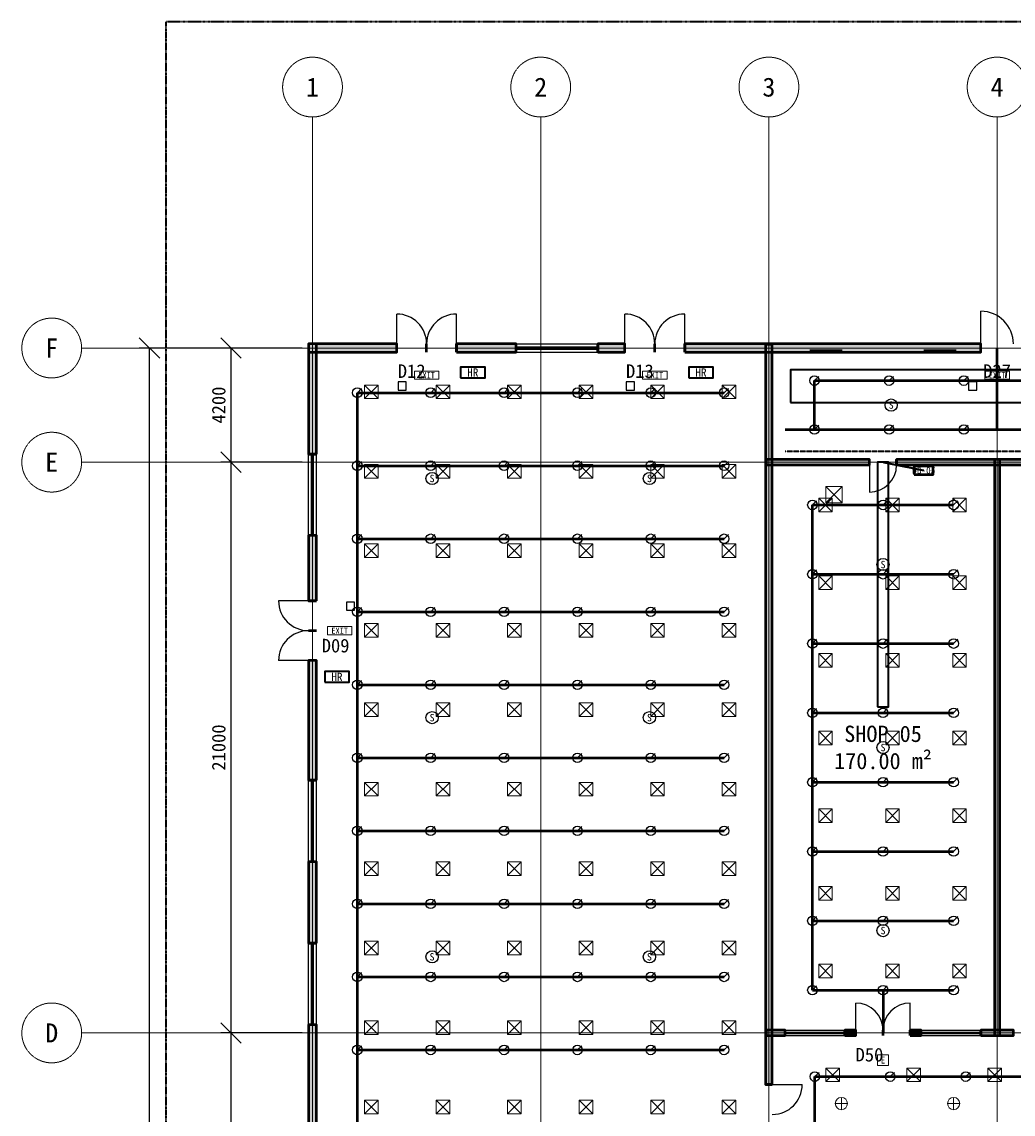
# Model space of a CAD drawing. Header units: millimetres. Extents: x -5300 to 125300, y -375 to 90375.
# Tile 4 of 9: x -5300 to 31191, y 49812 to 90000. Entities that reach past the tile are written whole.
import ezdxf
from ezdxf.enums import TextEntityAlignment as Align

# ---------------------------------------------------------------- set-up
doc = ezdxf.new("R2010")
doc.units = ezdxf.units.MM
for name, pattern in [('CENTER', [5.08, 3.175, -0.635, 0.635, -0.635]), ('DASHED', [1.524, 1.27, -0.254]), ('PHANTOM', [6.35, 3.175, -0.635, 0.635, -0.635, 0.635, -0.635])]:
    doc.linetypes.add(name, pattern=pattern)
for name, color, linetype, lineweight in [('0-填充', 8, 'Continuous', 9), ('0-墙体', 7, 'Continuous', 50), ('0-房间', 2, 'Continuous', 18), ('0-标注', 1, 'Continuous', 18), ('0-用地红线', 1, 'PHANTOM', 35), ('0-窗', 5, 'Continuous', 25), ('0-轴线', 1, 'CENTER', 13), ('0-门', 3, 'Continuous', 25), ('0-门窗编号', 2, 'Continuous', 18), ('E-ANNO-TEXT', 52, 'Continuous', 18), ('E-DB', 6, 'Continuous', 50), ('E-FALM', 230, 'Continuous', 25), ('E-LITE', 2, 'Continuous', 18), ('E-LITE-EMER', 40, 'Continuous', 18), ('E-TRAY', 210, 'DASHED', 35), ('FP-ANNO-TEXT', 14, 'Continuous', 18), ('FP-HOSE', 20, 'Continuous', 35), ('FP-SPRK-HEAD', 1, 'Continuous', 25), ('FP-SPRK-PIPE', 12, 'Continuous', 50), ('M-HVAC-RCG', 3, 'Continuous', 18), ('M-HVAC-SAD', 5, 'Continuous', 35), ('M-HVAC-SCD', 4, 'Continuous', 18)]:
    doc.layers.add(name, color=color, linetype=linetype, lineweight=lineweight)
doc.styles.add('CN-ARIAL', font='simsun.ttc')
doc.dimstyles.new('CN-100', dxfattribs={"dimscale": 250, "dimtxt": 2, "dimasz": 1.5, "dimexe": 1.5, "dimexo": 1.5, "dimgap": 0.8, "dimtad": 1, "dimdec": 0, "dimdsep": 46, "dimtxsty": 'CN-ARIAL', "dimtsz": 1.5, "dimcen": 2.5, "dimclrd": 256, "dimclre": 256, "dimclrt": 256, "dimazin": 3, "dimtfac": 1, "dimtmove": 0, "dimatfit": 3})

msp = doc.modelspace()

# ---------------------------------------------------------------- hatches: boundary and pattern name
at = {"layer": '0-填充'}
for points in [[(5250, 77850), (8500, 77850), (8500, 78150), (5250, 78150)], [(5550, 74100), (5550, 78150), (5250, 78150), (5250, 74100)], [(10700, 77850), (12900, 77850), (12900, 78150), (10700, 78150)], [(15900, 77850), (16900, 77850), (16900, 78150), (15900, 78150)], [(19100, 77850), (30000, 77850), (30000, 78150), (19100, 78150)], [(22325, 50900), (22325, 78125), (22075, 78125), (22075, 50900)], [(22100, 73700), (25900, 73700), (25900, 73900), (22100, 73900)], [(26900, 73700), (34300, 73700), (34300, 73900), (26900, 73900)], [(30700, 52700), (30700, 73900), (30500, 73900), (30500, 52700)], [(5550, 68700), (5550, 71100), (5250, 71100), (5250, 68700)], [(5550, 62100), (5550, 66500), (5250, 66500), (5250, 62100)], [(5550, 56100), (5550, 59100), (5250, 59100), (5250, 56100)], [(5550, 47900), (5550, 53100), (5250, 53100), (5250, 47900)], [(22100, 52700), (22800, 52700), (22800, 52900), (22100, 52900)], [(25000, 52700), (25400, 52700), (25400, 52900), (25000, 52900)], [(27400, 52700), (27800, 52700), (27800, 52900), (27400, 52900)], [(30000, 52700), (31200, 52700), (31200, 52900), (30000, 52900)]]:
    msp.add_hatch(color=256, dxfattribs=at).paths.add_polyline_path(points)

# ---------------------------------------------------------------- linework, layer by layer
at = {"layer": '0-墙体'}
for p, q in [((8500, 77850), (8500, 78150)), ((9600, 77850), (9600, 78150)), ((9600, 77850), (9600, 78150)), ((10700, 77850), (10700, 78150)), ((12900, 77850), (12900, 78150)), ((15900, 77850), (15900, 78150)), ((16900, 77850), (16900, 78150)), ((18000, 77850), (18000, 78150)), ((18000, 77850), (18000, 78150)), ((19100, 77850), (19100, 78150)), ((30000, 77850), (30000, 78150)), ((5550, 74100), (5250, 74100)), ((25900, 73700), (25900, 73900)), ((26900, 73700), (26900, 73900)), ((5550, 71100), (5250, 71100)), ((5550, 68700), (5250, 68700)), ((5550, 67600), (5250, 67600)), ((5550, 67600), (5250, 67600)), ((5550, 66500), (5250, 66500)), ((5550, 62100), (5250, 62100)), ((5550, 59100), (5250, 59100)), ((5550, 56100), (5250, 56100)), ((5550, 53100), (5250, 53100)), ((22800, 52700), (22800, 52900)), ((25000, 52700), (25000, 52900)), ((25400, 52700), (25400, 52900)), ((26400, 52700), (26400, 52900)), ((26400, 52700), (26400, 52900)), ((27400, 52700), (27400, 52900)), ((27800, 52700), (27800, 52900)), ((30000, 52700), (30000, 52900)), ((22325, 50900), (22075, 50900))]:
    msp.add_line(p, q, dxfattribs=at)
for points in [[(5250, 77850), (8500, 77850), (8500, 78150), (5250, 78150)], [(5550, 74100), (5550, 78150), (5250, 78150), (5250, 74100)], [(10700, 77850), (12900, 77850), (12900, 78150), (10700, 78150)], [(15900, 77850), (16900, 77850), (16900, 78150), (15900, 78150)], [(19100, 77850), (30000, 77850), (30000, 78150), (19100, 78150)], [(22325, 50900), (22325, 78125), (22075, 78125), (22075, 50900)], [(22100, 73700), (25900, 73700), (25900, 73900), (22100, 73900)], [(26900, 73700), (34300, 73700), (34300, 73900), (26900, 73900)], [(30700, 52700), (30700, 73900), (30500, 73900), (30500, 52700)], [(5550, 68700), (5550, 71100), (5250, 71100), (5250, 68700)], [(5550, 62100), (5550, 66500), (5250, 66500), (5250, 62100)], [(5550, 56100), (5550, 59100), (5250, 59100), (5250, 56100)], [(5550, 47900), (5550, 53100), (5250, 53100), (5250, 47900)], [(22100, 52700), (22800, 52700), (22800, 52900), (22100, 52900)], [(25000, 52700), (25400, 52700), (25400, 52900), (25000, 52900)], [(27400, 52700), (27800, 52700), (27800, 52900), (27400, 52900)], [(30000, 52700), (31200, 52700), (31200, 52900), (30000, 52900)]]:
    msp.add_lwpolyline(points, close=True, dxfattribs=at)
at = {"layer": '0-用地红线'}
msp.add_lwpolyline([(0, 0), (120000, 0), (120000, 90000), (0, 90000)], close=True, dxfattribs=at)
at = {"layer": '0-窗'}
for p, q in [((12900, 78150), (15900, 78150)), ((12900, 78037.5), (15900, 78037.5)), ((12900, 77962.5), (15900, 77962.5)), ((12900, 77850), (15900, 77850)), ((5250, 71100), (5250, 74100)), ((5362.5, 71100), (5362.5, 74100)), ((5437.5, 71100), (5437.5, 74100)), ((5550, 71100), (5550, 74100)), ((5250, 59100), (5250, 62100)), ((5362.5, 59100), (5362.5, 62100)), ((5437.5, 59100), (5437.5, 62100)), ((5550, 59100), (5550, 62100)), ((5250, 53100), (5250, 56100)), ((5362.5, 53100), (5362.5, 56100)), ((5437.5, 53100), (5437.5, 56100)), ((5550, 53100), (5550, 56100)), ((22800, 52900), (25000, 52900)), ((22800, 52825), (25000, 52825)), ((22800, 52775), (25000, 52775)), ((22800, 52700), (25000, 52700)), ((27800, 52900), (30000, 52900)), ((27800, 52825), (30000, 52825)), ((27800, 52775), (30000, 52775)), ((27800, 52700), (30000, 52700))]:
    msp.add_line(p, q, dxfattribs=at)
at = {"layer": '0-轴线'}
for p, q in [((5400, 7100), (5400, 86500)), ((13800, 7100), (13800, 86500)), ((22200, 7100), (22200, 86500)), ((30600, 7100), (30600, 86500)), ((-3100, 78000), (123100, 78000)), ((-3100, 73800), (123100, 73800)), ((-3100, 52800), (123100, 52800))]:
    msp.add_line(p, q, dxfattribs=at)
for centre in [(5400, 87600), (13800, 87600), (22200, 87600), (30600, 87600), (-4200, 78000), (-4200, 73800), (-4200, 52800)]:
    msp.add_circle(centre, 1100, dxfattribs=at)
at = {"layer": '0-门'}
for p, q in [((8500, 78150), (8500, 79250)), ((10700, 78150), (10700, 79250)), ((16900, 78150), (16900, 79250)), ((19100, 78150), (19100, 79250)), ((30000, 78150), (30000, 79350)), ((25900, 73700), (25900, 72700)), ((5250, 68700), (4150, 68700)), ((5250, 66500), (4150, 66500)), ((25400, 52900), (25400, 53900)), ((27400, 52900), (27400, 53900)), ((22325, 50900), (23425, 50900))]:
    msp.add_line(p, q, dxfattribs=at)
for centre, radius, start, end in [((8500, 78150), 1100, 0, 90), ((10700, 78150), 1100, 90, 180), ((16900, 78150), 1100, 0, 90), ((19100, 78150), 1100, 90, 180), ((30000, 78150), 1200, 0, 90), ((25900, 73700), 1000, -90, 0), ((5250, 68700), 1100, 180, -90), ((5250, 66500), 1100, 90, 180), ((25400, 52900), 1000, 0, 90), ((27400, 52900), 1000, 90, 180), ((22325, 50900), 1100, -90, 0)]:
    msp.add_arc(centre, radius, start, end, dxfattribs=at)
at = {"layer": 'E-DB'}
msp.add_lwpolyline([(27550, 73350), (28250, 73350), (28250, 73650), (27550, 73650)], close=True, dxfattribs=at)
at = {"layer": 'E-FALM'}
for points in [[(8550, 76450), (8850, 76450), (8850, 76750), (8550, 76750)], [(16950, 76450), (17250, 76450), (17250, 76750), (16950, 76750)], [(29550, 76450), (29850, 76450), (29850, 76750), (29550, 76750)], [(6650, 68350), (6950, 68350), (6950, 68650), (6650, 68650)]]:
    msp.add_lwpolyline(points, close=True, dxfattribs=at)
for centre in [(26700, 75900), (9800, 73200), (17800, 73200), (26400, 70033.3), (9800, 64400), (17800, 64400), (26400, 63300), (26400, 56566.7), (9800, 55600), (17800, 55600)]:
    msp.add_circle(centre, 225, dxfattribs=at)
at = {"layer": 'E-LITE'}
for p, q in [((24866.7, 49975), (24866.7, 50425)), ((29000, 49975), (29000, 50425)), ((24641.7, 50200), (25091.7, 50200)), ((28775, 50200), (29225, 50200))]:
    msp.add_line(p, q, dxfattribs=at)
at = {"layer": 'E-LITE', "const_width": 100}
for points in [[(23700, 77900), (24900, 77900)], [(27900, 77900), (29100, 77900)]]:
    msp.add_lwpolyline(points, dxfattribs=at)
at = {"layer": 'E-LITE'}
for centre in [(24866.7, 50200), (29000, 50200)]:
    msp.add_circle(centre, 225, dxfattribs=at)
at = {"layer": 'E-LITE-EMER'}
for points in [[(9150, 76850), (10050, 76850), (10050, 77150), (9150, 77150)], [(17550, 76850), (18450, 76850), (18450, 77150), (17550, 77150)], [(30150, 76850), (31050, 76850), (31050, 77150), (30150, 77150)], [(5950, 67450), (6850, 67450), (6850, 67750), (5950, 67750)], [(26200, 51600), (26600, 51600), (26600, 52000), (26200, 52000)]]:
    msp.add_lwpolyline(points, close=True, dxfattribs=at)
at = {"layer": 'E-TRAY'}
for p, q in [((22800, 74200), (55200, 74200)), ((26400, 73800), (27900, 73500))]:
    msp.add_line(p, q, dxfattribs=at)
at = {"layer": 'FP-HOSE'}
for points in [[(10850, 76900), (11750, 76900), (11750, 77300), (10850, 77300)], [(19250, 76900), (20150, 76900), (20150, 77300), (19250, 77300)], [(5850, 65700), (6750, 65700), (6750, 66100), (5850, 66100)]]:
    msp.add_lwpolyline(points, close=True, dxfattribs=at)
at = {"layer": 'FP-SPRK-HEAD'}
for p, q in [((23875, 76800), (24032.5, 76957.5)), ((26625, 76800), (26782.5, 76957.5)), ((29375, 76800), (29532.5, 76957.5)), ((7050, 76356.5), (7207.5, 76514)), ((9750, 76356.5), (9907.5, 76514)), ((12450, 76356.5), (12607.5, 76514)), ((15150, 76356.5), (15307.5, 76514)), ((17850, 76356.5), (18007.5, 76514)), ((20550, 76356.5), (20707.5, 76514)), ((23875, 75000), (24032.5, 75157.5)), ((26625, 75000), (26782.5, 75157.5)), ((29375, 75000), (29532.5, 75157.5)), ((7050, 73669.6), (7207.5, 73827.1)), ((9750, 73669.6), (9907.5, 73827.1)), ((12450, 73669.6), (12607.5, 73827.1)), ((15150, 73669.6), (15307.5, 73827.1)), ((17850, 73669.6), (18007.5, 73827.1)), ((20550, 73669.6), (20707.5, 73827.1)), ((23800, 72225), (23957.5, 72382.5)), ((26400, 72225), (26557.5, 72382.5)), ((29000, 72225), (29157.5, 72382.5)), ((7050, 70982.6), (7207.5, 71140.1)), ((9750, 70982.6), (9907.5, 71140.1)), ((12450, 70982.6), (12607.5, 71140.1)), ((15150, 70982.6), (15307.5, 71140.1)), ((17850, 70982.6), (18007.5, 71140.1)), ((20550, 70982.6), (20707.5, 71140.1)), ((23800, 69675), (23957.5, 69832.5)), ((26400, 69675), (26557.5, 69832.5)), ((29000, 69675), (29157.5, 69832.5)), ((7050, 68295.7), (7207.5, 68453.2)), ((9750, 68295.7), (9907.5, 68453.2)), ((12450, 68295.7), (12607.5, 68453.2)), ((15150, 68295.7), (15307.5, 68453.2)), ((17850, 68295.7), (18007.5, 68453.2)), ((20550, 68295.7), (20707.5, 68453.2)), ((23800, 67125), (23957.5, 67282.5)), ((26400, 67125), (26557.5, 67282.5)), ((29000, 67125), (29157.5, 67282.5)), ((7050, 65608.7), (7207.5, 65766.2)), ((9750, 65608.7), (9907.5, 65766.2)), ((12450, 65608.7), (12607.5, 65766.2)), ((15150, 65608.7), (15307.5, 65766.2)), ((17850, 65608.7), (18007.5, 65766.2)), ((20550, 65608.7), (20707.5, 65766.2)), ((23800, 64575), (23957.5, 64732.5)), ((26400, 64575), (26557.5, 64732.5)), ((29000, 64575), (29157.5, 64732.5)), ((7050, 62921.7), (7207.5, 63079.2)), ((9750, 62921.7), (9907.5, 63079.2)), ((12450, 62921.7), (12607.5, 63079.2)), ((15150, 62921.7), (15307.5, 63079.2)), ((17850, 62921.7), (18007.5, 63079.2)), ((20550, 62921.7), (20707.5, 63079.2)), ((23800, 62025), (23957.5, 62182.5)), ((26400, 62025), (26557.5, 62182.5)), ((29000, 62025), (29157.5, 62182.5)), ((7050, 60234.8), (7207.5, 60392.3)), ((9750, 60234.8), (9907.5, 60392.3)), ((12450, 60234.8), (12607.5, 60392.3)), ((15150, 60234.8), (15307.5, 60392.3)), ((17850, 60234.8), (18007.5, 60392.3)), ((20550, 60234.8), (20707.5, 60392.3)), ((23800, 59475), (23957.5, 59632.5)), ((26400, 59475), (26557.5, 59632.5)), ((29000, 59475), (29157.5, 59632.5)), ((7050, 57547.8), (7207.5, 57705.3)), ((9750, 57547.8), (9907.5, 57705.3)), ((12450, 57547.8), (12607.5, 57705.3)), ((15150, 57547.8), (15307.5, 57705.3)), ((17850, 57547.8), (18007.5, 57705.3)), ((20550, 57547.8), (20707.5, 57705.3)), ((23800, 56925), (23957.5, 57082.5)), ((26400, 56925), (26557.5, 57082.5)), ((29000, 56925), (29157.5, 57082.5)), ((7050, 54860.9), (7207.5, 55018.4)), ((9750, 54860.9), (9907.5, 55018.4)), ((12450, 54860.9), (12607.5, 55018.4)), ((15150, 54860.9), (15307.5, 55018.4)), ((17850, 54860.9), (18007.5, 55018.4)), ((20550, 54860.9), (20707.5, 55018.4)), ((23800, 54375), (23957.5, 54532.5)), ((26400, 54375), (26557.5, 54532.5)), ((29000, 54375), (29157.5, 54532.5)), ((7050, 52173.9), (7207.5, 52331.4)), ((9750, 52173.9), (9907.5, 52331.4)), ((12450, 52173.9), (12607.5, 52331.4)), ((15150, 52173.9), (15307.5, 52331.4)), ((17850, 52173.9), (18007.5, 52331.4)), ((20550, 52173.9), (20707.5, 52331.4)), ((23888.9, 51192.9), (24046.4, 51350.4)), ((26666.7, 51192.9), (26824.2, 51350.4)), ((29444.4, 51192.9), (29601.9, 51350.4))]:
    msp.add_line(p, q, dxfattribs=at)
for centre in [(23875, 76800), (26625, 76800), (29375, 76800), (7050, 76356.5), (9750, 76356.5), (12450, 76356.5), (15150, 76356.5), (17850, 76356.5), (20550, 76356.5), (23875, 75000), (26625, 75000), (29375, 75000), (7050, 73669.6), (9750, 73669.6), (12450, 73669.6), (15150, 73669.6), (17850, 73669.6), (20550, 73669.6), (23800, 72225), (26400, 72225), (29000, 72225), (7050, 70982.6), (9750, 70982.6), (12450, 70982.6), (15150, 70982.6), (17850, 70982.6), (20550, 70982.6), (23800, 69675), (26400, 69675), (29000, 69675), (7050, 68295.7), (9750, 68295.7), (12450, 68295.7), (15150, 68295.7), (17850, 68295.7), (20550, 68295.7), (23800, 67125), (26400, 67125), (29000, 67125), (7050, 65608.7), (9750, 65608.7), (12450, 65608.7), (15150, 65608.7), (17850, 65608.7), (20550, 65608.7), (23800, 64575), (26400, 64575), (29000, 64575), (7050, 62921.7), (9750, 62921.7), (12450, 62921.7), (15150, 62921.7), (17850, 62921.7), (20550, 62921.7), (23800, 62025), (26400, 62025), (29000, 62025), (7050, 60234.8), (9750, 60234.8), (12450, 60234.8), (15150, 60234.8), (17850, 60234.8), (20550, 60234.8), (23800, 59475), (26400, 59475), (29000, 59475), (7050, 57547.8), (9750, 57547.8), (12450, 57547.8), (15150, 57547.8), (17850, 57547.8), (20550, 57547.8), (23800, 56925), (26400, 56925), (29000, 56925), (7050, 54860.9), (9750, 54860.9), (12450, 54860.9), (15150, 54860.9), (17850, 54860.9), (20550, 54860.9), (23800, 54375), (26400, 54375), (29000, 54375), (7050, 52173.9), (9750, 52173.9), (12450, 52173.9), (15150, 52173.9), (17850, 52173.9), (20550, 52173.9), (23888.9, 51192.9), (26666.7, 51192.9), (29444.4, 51192.9)]:
    msp.add_circle(centre, 175, dxfattribs=at)
at = {"layer": 'FP-SPRK-PIPE'}
for p, q in [((30600, 75000), (30600, 78000)), ((23875, 76800), (26625, 76800)), ((23875, 75000), (23875, 76800)), ((26625, 76800), (29375, 76800)), ((29375, 76800), (32125, 76800)), ((7050, 76356.5), (9750, 76356.5)), ((7050, 73669.6), (7050, 76356.5)), ((9750, 76356.5), (12450, 76356.5)), ((12450, 76356.5), (15150, 76356.5)), ((15150, 76356.5), (17850, 76356.5)), ((17850, 76356.5), (20550, 76356.5)), ((22800, 75000), (55200, 75000)), ((23875, 75000), (26625, 75000)), ((23875, 75000), (30600, 75000)), ((26625, 75000), (29375, 75000)), ((29375, 75000), (32125, 75000)), ((7050, 73669.6), (9750, 73669.6)), ((7050, 70982.6), (7050, 73669.6)), ((9750, 73669.6), (12450, 73669.6)), ((12450, 73669.6), (15150, 73669.6)), ((15150, 73669.6), (17850, 73669.6)), ((17850, 73669.6), (20550, 73669.6)), ((23800, 72225), (26400, 72225)), ((23800, 69675), (23800, 72225)), ((26400, 72225), (29000, 72225)), ((7050, 70982.6), (9750, 70982.6)), ((7050, 68295.7), (7050, 70982.6)), ((9750, 70982.6), (12450, 70982.6)), ((12450, 70982.6), (15150, 70982.6)), ((15150, 70982.6), (17850, 70982.6)), ((17850, 70982.6), (20550, 70982.6)), ((23800, 69675), (26400, 69675)), ((23800, 67125), (23800, 69675)), ((26400, 69675), (29000, 69675)), ((7050, 68295.7), (9750, 68295.7)), ((7050, 65608.7), (7050, 68295.7)), ((9750, 68295.7), (12450, 68295.7)), ((12450, 68295.7), (15150, 68295.7)), ((15150, 68295.7), (17850, 68295.7)), ((17850, 68295.7), (20550, 68295.7)), ((23800, 67125), (26400, 67125)), ((23800, 64575), (23800, 67125)), ((26400, 67125), (29000, 67125)), ((7050, 65608.7), (9750, 65608.7)), ((7050, 62921.7), (7050, 65608.7)), ((9750, 65608.7), (12450, 65608.7)), ((12450, 65608.7), (15150, 65608.7)), ((15150, 65608.7), (17850, 65608.7)), ((17850, 65608.7), (20550, 65608.7)), ((23800, 64575), (26400, 64575)), ((23800, 62025), (23800, 64575)), ((26400, 64575), (29000, 64575)), ((7050, 62921.7), (9750, 62921.7)), ((7050, 60234.8), (7050, 62921.7)), ((9750, 62921.7), (12450, 62921.7)), ((12450, 62921.7), (15150, 62921.7)), ((15150, 62921.7), (17850, 62921.7)), ((17850, 62921.7), (20550, 62921.7)), ((23800, 62025), (26400, 62025)), ((23800, 59475), (23800, 62025)), ((26400, 62025), (29000, 62025)), ((7050, 60234.8), (9750, 60234.8)), ((7050, 57547.8), (7050, 60234.8)), ((9750, 60234.8), (12450, 60234.8)), ((12450, 60234.8), (15150, 60234.8)), ((15150, 60234.8), (17850, 60234.8)), ((17850, 60234.8), (20550, 60234.8)), ((23800, 59475), (26400, 59475)), ((23800, 56925), (23800, 59475)), ((26400, 59475), (29000, 59475)), ((7050, 57547.8), (9750, 57547.8)), ((7050, 54860.9), (7050, 57547.8)), ((9750, 57547.8), (12450, 57547.8)), ((12450, 57547.8), (15150, 57547.8)), ((15150, 57547.8), (17850, 57547.8)), ((17850, 57547.8), (20550, 57547.8)), ((23800, 56925), (26400, 56925)), ((23800, 54375), (23800, 56925)), ((26400, 56925), (29000, 56925)), ((7050, 54860.9), (9750, 54860.9)), ((7050, 52173.9), (7050, 54860.9)), ((9750, 54860.9), (12450, 54860.9)), ((12450, 54860.9), (15150, 54860.9)), ((15150, 54860.9), (17850, 54860.9)), ((17850, 54860.9), (20550, 54860.9)), ((23800, 54375), (26400, 54375)), ((23800, 54375), (26400, 54375)), ((26400, 54375), (29000, 54375)), ((26400, 54375), (26400, 52800)), ((7050, 52173.9), (9750, 52173.9)), ((7050, 49487), (7050, 52173.9)), ((9750, 52173.9), (12450, 52173.9)), ((12450, 52173.9), (15150, 52173.9)), ((15150, 52173.9), (17850, 52173.9)), ((17850, 52173.9), (20550, 52173.9)), ((23888.9, 51192.9), (26666.7, 51192.9)), ((23888.9, 48578.6), (23888.9, 51192.9)), ((26666.7, 51192.9), (29444.4, 51192.9)), ((29444.4, 51192.9), (32222.2, 51192.9))]:
    msp.add_line(p, q, dxfattribs=at)
at = {"layer": 'M-HVAC-RCG'}
for p, q in [((24300, 72300), (24900, 72900)), ((24300, 72900), (24900, 72300))]:
    msp.add_line(p, q, dxfattribs=at)
msp.add_lwpolyline([(24300, 72300), (24900, 72300), (24900, 72900), (24300, 72900)], close=True, dxfattribs=at)
at = {"layer": 'M-HVAC-SAD'}
for points in [[(23000, 76000), (55000, 76000), (55000, 77200), (23000, 77200)], [(26200, 64800), (26600, 64800), (26600, 73800), (26200, 73800)]]:
    msp.add_lwpolyline(points, close=True, dxfattribs=at)
at = {"layer": 'M-HVAC-SCD'}
for p, q in [((7316.7, 76138.1), (7816.7, 76638.1)), ((7316.7, 76638.1), (7816.7, 76138.1)), ((9950, 76138.1), (10450, 76638.1)), ((9950, 76638.1), (10450, 76138.1)), ((12583.3, 76138.1), (13083.3, 76638.1)), ((12583.3, 76638.1), (13083.3, 76138.1)), ((15216.7, 76138.1), (15716.7, 76638.1)), ((15216.7, 76638.1), (15716.7, 76138.1)), ((17850, 76138.1), (18350, 76638.1)), ((17850, 76638.1), (18350, 76138.1)), ((20483.3, 76138.1), (20983.3, 76638.1)), ((20483.3, 76638.1), (20983.3, 76138.1)), ((7316.7, 73214.3), (7816.7, 73714.3)), ((7316.7, 73714.3), (7816.7, 73214.3)), ((9950, 73214.3), (10450, 73714.3)), ((9950, 73714.3), (10450, 73214.3)), ((12583.3, 73214.3), (13083.3, 73714.3)), ((12583.3, 73714.3), (13083.3, 73214.3)), ((15216.7, 73214.3), (15716.7, 73714.3)), ((15216.7, 73714.3), (15716.7, 73214.3)), ((17850, 73214.3), (18350, 73714.3)), ((17850, 73714.3), (18350, 73214.3)), ((20483.3, 73214.3), (20983.3, 73714.3)), ((20483.3, 73714.3), (20983.3, 73214.3)), ((24033.3, 71971.4), (24533.3, 72471.4)), ((24033.3, 72471.4), (24533.3, 71971.4)), ((26500, 71971.4), (27000, 72471.4)), ((26500, 72471.4), (27000, 71971.4)), ((28966.7, 71971.4), (29466.7, 72471.4)), ((28966.7, 72471.4), (29466.7, 71971.4)), ((7316.7, 70290.5), (7816.7, 70790.5)), ((7316.7, 70790.5), (7816.7, 70290.5)), ((9950, 70290.5), (10450, 70790.5)), ((9950, 70790.5), (10450, 70290.5)), ((12583.3, 70290.5), (13083.3, 70790.5)), ((12583.3, 70790.5), (13083.3, 70290.5)), ((15216.7, 70290.5), (15716.7, 70790.5)), ((15216.7, 70790.5), (15716.7, 70290.5)), ((17850, 70290.5), (18350, 70790.5)), ((17850, 70790.5), (18350, 70290.5)), ((20483.3, 70290.5), (20983.3, 70790.5)), ((20483.3, 70790.5), (20983.3, 70290.5)), ((24033.3, 69114.3), (24533.3, 69614.3)), ((24033.3, 69614.3), (24533.3, 69114.3)), ((26500, 69114.3), (27000, 69614.3)), ((26500, 69614.3), (27000, 69114.3)), ((28966.7, 69114.3), (29466.7, 69614.3)), ((28966.7, 69614.3), (29466.7, 69114.3)), ((7316.7, 67366.7), (7816.7, 67866.7)), ((7316.7, 67866.7), (7816.7, 67366.7)), ((9950, 67366.7), (10450, 67866.7)), ((9950, 67866.7), (10450, 67366.7)), ((12583.3, 67366.7), (13083.3, 67866.7)), ((12583.3, 67866.7), (13083.3, 67366.7)), ((15216.7, 67366.7), (15716.7, 67866.7)), ((15216.7, 67866.7), (15716.7, 67366.7)), ((17850, 67366.7), (18350, 67866.7)), ((17850, 67866.7), (18350, 67366.7)), ((20483.3, 67366.7), (20983.3, 67866.7)), ((20483.3, 67866.7), (20983.3, 67366.7)), ((24033.3, 66257.1), (24533.3, 66757.1)), ((24033.3, 66757.1), (24533.3, 66257.1)), ((26500, 66257.1), (27000, 66757.1)), ((26500, 66757.1), (27000, 66257.1)), ((28966.7, 66257.1), (29466.7, 66757.1)), ((28966.7, 66757.1), (29466.7, 66257.1)), ((7316.7, 64442.9), (7816.7, 64942.9)), ((7316.7, 64942.9), (7816.7, 64442.9)), ((9950, 64442.9), (10450, 64942.9)), ((9950, 64942.9), (10450, 64442.9)), ((12583.3, 64442.9), (13083.3, 64942.9)), ((12583.3, 64942.9), (13083.3, 64442.9)), ((15216.7, 64442.9), (15716.7, 64942.9)), ((15216.7, 64942.9), (15716.7, 64442.9)), ((17850, 64442.9), (18350, 64942.9)), ((17850, 64942.9), (18350, 64442.9)), ((20483.3, 64442.9), (20983.3, 64942.9)), ((20483.3, 64942.9), (20983.3, 64442.9)), ((24033.3, 63400), (24533.3, 63900)), ((24033.3, 63900), (24533.3, 63400)), ((26500, 63400), (27000, 63900)), ((26500, 63900), (27000, 63400)), ((28966.7, 63400), (29466.7, 63900)), ((28966.7, 63900), (29466.7, 63400)), ((7316.7, 61519), (7816.7, 62019)), ((7316.7, 62019), (7816.7, 61519)), ((9950, 61519), (10450, 62019)), ((9950, 62019), (10450, 61519)), ((12583.3, 61519), (13083.3, 62019)), ((12583.3, 62019), (13083.3, 61519)), ((15216.7, 61519), (15716.7, 62019)), ((15216.7, 62019), (15716.7, 61519)), ((17850, 61519), (18350, 62019)), ((17850, 62019), (18350, 61519)), ((20483.3, 61519), (20983.3, 62019)), ((20483.3, 62019), (20983.3, 61519)), ((24033.3, 60542.9), (24533.3, 61042.9)), ((24033.3, 61042.9), (24533.3, 60542.9)), ((26500, 60542.9), (27000, 61042.9)), ((26500, 61042.9), (27000, 60542.9)), ((28966.7, 60542.9), (29466.7, 61042.9)), ((28966.7, 61042.9), (29466.7, 60542.9)), ((7316.7, 58595.2), (7816.7, 59095.2)), ((7316.7, 59095.2), (7816.7, 58595.2)), ((9950, 58595.2), (10450, 59095.2)), ((9950, 59095.2), (10450, 58595.2)), ((12583.3, 58595.2), (13083.3, 59095.2)), ((12583.3, 59095.2), (13083.3, 58595.2)), ((15216.7, 58595.2), (15716.7, 59095.2)), ((15216.7, 59095.2), (15716.7, 58595.2)), ((17850, 58595.2), (18350, 59095.2)), ((17850, 59095.2), (18350, 58595.2)), ((20483.3, 58595.2), (20983.3, 59095.2)), ((20483.3, 59095.2), (20983.3, 58595.2)), ((24033.3, 57685.7), (24533.3, 58185.7)), ((24033.3, 58185.7), (24533.3, 57685.7)), ((26500, 57685.7), (27000, 58185.7)), ((26500, 58185.7), (27000, 57685.7)), ((28966.7, 57685.7), (29466.7, 58185.7)), ((28966.7, 58185.7), (29466.7, 57685.7)), ((7316.7, 55671.4), (7816.7, 56171.4)), ((7316.7, 56171.4), (7816.7, 55671.4)), ((9950, 55671.4), (10450, 56171.4)), ((9950, 56171.4), (10450, 55671.4)), ((12583.3, 55671.4), (13083.3, 56171.4)), ((12583.3, 56171.4), (13083.3, 55671.4)), ((15216.7, 55671.4), (15716.7, 56171.4)), ((15216.7, 56171.4), (15716.7, 55671.4)), ((17850, 55671.4), (18350, 56171.4)), ((17850, 56171.4), (18350, 55671.4)), ((20483.3, 55671.4), (20983.3, 56171.4)), ((20483.3, 56171.4), (20983.3, 55671.4)), ((24033.3, 54828.6), (24533.3, 55328.6)), ((24033.3, 55328.6), (24533.3, 54828.6)), ((26500, 54828.6), (27000, 55328.6)), ((26500, 55328.6), (27000, 54828.6)), ((28966.7, 54828.6), (29466.7, 55328.6)), ((28966.7, 55328.6), (29466.7, 54828.6)), ((7316.7, 52747.6), (7816.7, 53247.6)), ((7316.7, 53247.6), (7816.7, 52747.6)), ((9950, 52747.6), (10450, 53247.6)), ((9950, 53247.6), (10450, 52747.6)), ((12583.3, 52747.6), (13083.3, 53247.6)), ((12583.3, 53247.6), (13083.3, 52747.6)), ((15216.7, 52747.6), (15716.7, 53247.6)), ((15216.7, 53247.6), (15716.7, 52747.6)), ((17850, 52747.6), (18350, 53247.6)), ((17850, 53247.6), (18350, 52747.6)), ((20483.3, 52747.6), (20983.3, 53247.6)), ((20483.3, 53247.6), (20983.3, 52747.6)), ((24292, 51007.7), (24792, 51507.7)), ((24292, 51507.7), (24792, 51007.7)), ((27276, 51007.7), (27776, 51507.7)), ((27276, 51507.7), (27776, 51007.7)), ((30260, 51007.7), (30760, 51507.7)), ((30260, 51507.7), (30760, 51007.7)), ((7316.7, 49823.8), (7816.7, 50323.8)), ((7316.7, 50323.8), (7816.7, 49823.8)), ((9950, 49823.8), (10450, 50323.8)), ((9950, 50323.8), (10450, 49823.8)), ((12583.3, 49823.8), (13083.3, 50323.8)), ((12583.3, 50323.8), (13083.3, 49823.8)), ((15216.7, 49823.8), (15716.7, 50323.8)), ((15216.7, 50323.8), (15716.7, 49823.8)), ((17850, 49823.8), (18350, 50323.8)), ((17850, 50323.8), (18350, 49823.8)), ((20483.3, 49823.8), (20983.3, 50323.8)), ((20483.3, 50323.8), (20983.3, 49823.8))]:
    msp.add_line(p, q, dxfattribs=at)
for points in [[(7316.7, 76138.1), (7816.7, 76138.1), (7816.7, 76638.1), (7316.7, 76638.1)], [(9950, 76138.1), (10450, 76138.1), (10450, 76638.1), (9950, 76638.1)], [(12583.3, 76138.1), (13083.3, 76138.1), (13083.3, 76638.1), (12583.3, 76638.1)], [(15216.7, 76138.1), (15716.7, 76138.1), (15716.7, 76638.1), (15216.7, 76638.1)], [(17850, 76138.1), (18350, 76138.1), (18350, 76638.1), (17850, 76638.1)], [(20483.3, 76138.1), (20983.3, 76138.1), (20983.3, 76638.1), (20483.3, 76638.1)], [(7316.7, 73214.3), (7816.7, 73214.3), (7816.7, 73714.3), (7316.7, 73714.3)], [(9950, 73214.3), (10450, 73214.3), (10450, 73714.3), (9950, 73714.3)], [(12583.3, 73214.3), (13083.3, 73214.3), (13083.3, 73714.3), (12583.3, 73714.3)], [(15216.7, 73214.3), (15716.7, 73214.3), (15716.7, 73714.3), (15216.7, 73714.3)], [(17850, 73214.3), (18350, 73214.3), (18350, 73714.3), (17850, 73714.3)], [(20483.3, 73214.3), (20983.3, 73214.3), (20983.3, 73714.3), (20483.3, 73714.3)], [(24033.3, 71971.4), (24533.3, 71971.4), (24533.3, 72471.4), (24033.3, 72471.4)], [(26500, 71971.4), (27000, 71971.4), (27000, 72471.4), (26500, 72471.4)], [(28966.7, 71971.4), (29466.7, 71971.4), (29466.7, 72471.4), (28966.7, 72471.4)], [(7316.7, 70290.5), (7816.7, 70290.5), (7816.7, 70790.5), (7316.7, 70790.5)], [(9950, 70290.5), (10450, 70290.5), (10450, 70790.5), (9950, 70790.5)], [(12583.3, 70290.5), (13083.3, 70290.5), (13083.3, 70790.5), (12583.3, 70790.5)], [(15216.7, 70290.5), (15716.7, 70290.5), (15716.7, 70790.5), (15216.7, 70790.5)], [(17850, 70290.5), (18350, 70290.5), (18350, 70790.5), (17850, 70790.5)], [(20483.3, 70290.5), (20983.3, 70290.5), (20983.3, 70790.5), (20483.3, 70790.5)], [(24033.3, 69114.3), (24533.3, 69114.3), (24533.3, 69614.3), (24033.3, 69614.3)], [(26500, 69114.3), (27000, 69114.3), (27000, 69614.3), (26500, 69614.3)], [(28966.7, 69114.3), (29466.7, 69114.3), (29466.7, 69614.3), (28966.7, 69614.3)], [(7316.7, 67366.7), (7816.7, 67366.7), (7816.7, 67866.7), (7316.7, 67866.7)], [(9950, 67366.7), (10450, 67366.7), (10450, 67866.7), (9950, 67866.7)], [(12583.3, 67366.7), (13083.3, 67366.7), (13083.3, 67866.7), (12583.3, 67866.7)], [(15216.7, 67366.7), (15716.7, 67366.7), (15716.7, 67866.7), (15216.7, 67866.7)], [(17850, 67366.7), (18350, 67366.7), (18350, 67866.7), (17850, 67866.7)], [(20483.3, 67366.7), (20983.3, 67366.7), (20983.3, 67866.7), (20483.3, 67866.7)], [(24033.3, 66257.1), (24533.3, 66257.1), (24533.3, 66757.1), (24033.3, 66757.1)], [(26500, 66257.1), (27000, 66257.1), (27000, 66757.1), (26500, 66757.1)], [(28966.7, 66257.1), (29466.7, 66257.1), (29466.7, 66757.1), (28966.7, 66757.1)], [(7316.7, 64442.9), (7816.7, 64442.9), (7816.7, 64942.9), (7316.7, 64942.9)], [(9950, 64442.9), (10450, 64442.9), (10450, 64942.9), (9950, 64942.9)], [(12583.3, 64442.9), (13083.3, 64442.9), (13083.3, 64942.9), (12583.3, 64942.9)], [(15216.7, 64442.9), (15716.7, 64442.9), (15716.7, 64942.9), (15216.7, 64942.9)], [(17850, 64442.9), (18350, 64442.9), (18350, 64942.9), (17850, 64942.9)], [(20483.3, 64442.9), (20983.3, 64442.9), (20983.3, 64942.9), (20483.3, 64942.9)], [(24033.3, 63400), (24533.3, 63400), (24533.3, 63900), (24033.3, 63900)], [(26500, 63400), (27000, 63400), (27000, 63900), (26500, 63900)], [(28966.7, 63400), (29466.7, 63400), (29466.7, 63900), (28966.7, 63900)], [(7316.7, 61519), (7816.7, 61519), (7816.7, 62019), (7316.7, 62019)], [(9950, 61519), (10450, 61519), (10450, 62019), (9950, 62019)], [(12583.3, 61519), (13083.3, 61519), (13083.3, 62019), (12583.3, 62019)], [(15216.7, 61519), (15716.7, 61519), (15716.7, 62019), (15216.7, 62019)], [(17850, 61519), (18350, 61519), (18350, 62019), (17850, 62019)], [(20483.3, 61519), (20983.3, 61519), (20983.3, 62019), (20483.3, 62019)], [(24033.3, 60542.9), (24533.3, 60542.9), (24533.3, 61042.9), (24033.3, 61042.9)], [(26500, 60542.9), (27000, 60542.9), (27000, 61042.9), (26500, 61042.9)], [(28966.7, 60542.9), (29466.7, 60542.9), (29466.7, 61042.9), (28966.7, 61042.9)], [(7316.7, 58595.2), (7816.7, 58595.2), (7816.7, 59095.2), (7316.7, 59095.2)], [(9950, 58595.2), (10450, 58595.2), (10450, 59095.2), (9950, 59095.2)], [(12583.3, 58595.2), (13083.3, 58595.2), (13083.3, 59095.2), (12583.3, 59095.2)], [(15216.7, 58595.2), (15716.7, 58595.2), (15716.7, 59095.2), (15216.7, 59095.2)], [(17850, 58595.2), (18350, 58595.2), (18350, 59095.2), (17850, 59095.2)], [(20483.3, 58595.2), (20983.3, 58595.2), (20983.3, 59095.2), (20483.3, 59095.2)], [(24033.3, 57685.7), (24533.3, 57685.7), (24533.3, 58185.7), (24033.3, 58185.7)], [(26500, 57685.7), (27000, 57685.7), (27000, 58185.7), (26500, 58185.7)], [(28966.7, 57685.7), (29466.7, 57685.7), (29466.7, 58185.7), (28966.7, 58185.7)], [(7316.7, 55671.4), (7816.7, 55671.4), (7816.7, 56171.4), (7316.7, 56171.4)], [(9950, 55671.4), (10450, 55671.4), (10450, 56171.4), (9950, 56171.4)], [(12583.3, 55671.4), (13083.3, 55671.4), (13083.3, 56171.4), (12583.3, 56171.4)], [(15216.7, 55671.4), (15716.7, 55671.4), (15716.7, 56171.4), (15216.7, 56171.4)], [(17850, 55671.4), (18350, 55671.4), (18350, 56171.4), (17850, 56171.4)], [(20483.3, 55671.4), (20983.3, 55671.4), (20983.3, 56171.4), (20483.3, 56171.4)], [(24033.3, 54828.6), (24533.3, 54828.6), (24533.3, 55328.6), (24033.3, 55328.6)], [(26500, 54828.6), (27000, 54828.6), (27000, 55328.6), (26500, 55328.6)], [(28966.7, 54828.6), (29466.7, 54828.6), (29466.7, 55328.6), (28966.7, 55328.6)], [(7316.7, 52747.6), (7816.7, 52747.6), (7816.7, 53247.6), (7316.7, 53247.6)], [(9950, 52747.6), (10450, 52747.6), (10450, 53247.6), (9950, 53247.6)], [(12583.3, 52747.6), (13083.3, 52747.6), (13083.3, 53247.6), (12583.3, 53247.6)], [(15216.7, 52747.6), (15716.7, 52747.6), (15716.7, 53247.6), (15216.7, 53247.6)], [(17850, 52747.6), (18350, 52747.6), (18350, 53247.6), (17850, 53247.6)], [(20483.3, 52747.6), (20983.3, 52747.6), (20983.3, 53247.6), (20483.3, 53247.6)], [(24292, 51007.7), (24792, 51007.7), (24792, 51507.7), (24292, 51507.7)], [(27276, 51007.7), (27776, 51007.7), (27776, 51507.7), (27276, 51507.7)], [(30260, 51007.7), (30760, 51007.7), (30760, 51507.7), (30260, 51507.7)], [(7316.7, 49823.8), (7816.7, 49823.8), (7816.7, 50323.8), (7316.7, 50323.8)], [(9950, 49823.8), (10450, 49823.8), (10450, 50323.8), (9950, 50323.8)], [(12583.3, 49823.8), (13083.3, 49823.8), (13083.3, 50323.8), (12583.3, 50323.8)], [(15216.7, 49823.8), (15716.7, 49823.8), (15716.7, 50323.8), (15216.7, 50323.8)], [(17850, 49823.8), (18350, 49823.8), (18350, 50323.8), (17850, 50323.8)], [(20483.3, 49823.8), (20983.3, 49823.8), (20983.3, 50323.8), (20483.3, 50323.8)]]:
    msp.add_lwpolyline(points, close=True, dxfattribs=at)

# ---------------------------------------------------------------- texts
at = {"layer": '0-房间', "insert": (26400, 63300), "char_height": 600, "attachment_point": 5, "style": 'CN-ARIAL'}
msp.add_mtext('SHOP 05\\P170.00 m²', dxfattribs=at)
at = {"layer": '0-轴线', "style": 'CN-ARIAL'}
for s, p in [('1', (5400, 87600)), ('2', (13800, 87600)), ('3', (22200, 87600)), ('4', (30600, 87600)), ('F', (-4200, 78000)), ('E', (-4200, 73800)), ('D', (-4200, 52800))]:
    msp.add_text(s, height=700, dxfattribs=at).set_placement(p, align=Align.MIDDLE_CENTER)
at = {"layer": '0-门窗编号', "style": 'CN-ARIAL'}
for s, p in [('D12', (9050, 77150)), ('D13', (17450, 77150)), ('D27', (30600, 77150)), ('D09', (6250, 67050)), ('D50', (25900, 52000))]:
    msp.add_text(s, height=500, dxfattribs=at).set_placement(p, align=Align.MIDDLE_CENTER)
at = {"layer": 'E-ANNO-TEXT', "style": 'CN-ARIAL'}
for s, height, p in [('EXIT', 225, (9600, 77000)), ('EXIT', 225, (18000, 77000)), ('EXIT', 225, (30600, 77000)), ('DB-05', 250, (27900, 73500)), ('EXIT', 225, (6400, 67600))]:
    msp.add_text(s, height=height, dxfattribs=at).set_placement(p, align=Align.MIDDLE_CENTER)
at = {"layer": 'E-FALM', "style": 'CN-ARIAL'}
for p in [(26700, 75900), (9800, 73200), (17800, 73200), (26400, 70033.3), (9800, 64400), (17800, 64400), (26400, 63300), (26400, 56566.7), (9800, 55600), (17800, 55600)]:
    msp.add_text('S', height=270, dxfattribs=at).set_placement(p, align=Align.MIDDLE_CENTER)
at = {"layer": 'E-LITE-EMER', "style": 'CN-ARIAL'}
msp.add_text('E', height=250, dxfattribs=at).set_placement((26400, 51800), align=Align.MIDDLE_CENTER)
at = {"layer": 'FP-ANNO-TEXT', "style": 'CN-ARIAL'}
for p in [(11300, 77100), (19700, 77100), (6300, 65900)]:
    msp.add_text('HR', height=300, dxfattribs=at).set_placement(p, align=Align.MIDDLE_CENTER)

# ---------------------------------------------------------------- dimensions: what is measured, and where the dimension line sits
at = {"layer": '0-标注'}
for base, p1, p2 in [((-600, 15600), (5400, 15600), (5400, 78000)), ((2400, 73800), (5400, 73800), (5400, 78000)), ((2400, 52800), (5400, 52800), (5400, 73800)), ((2400, 40800), (5400, 40800), (5400, 52800))]:
    msp.add_linear_dim(base=base, p1=p1, p2=p2, angle=90, dimstyle='CN-100', dxfattribs=at).render()

doc.saveas('drawing.dxf')
